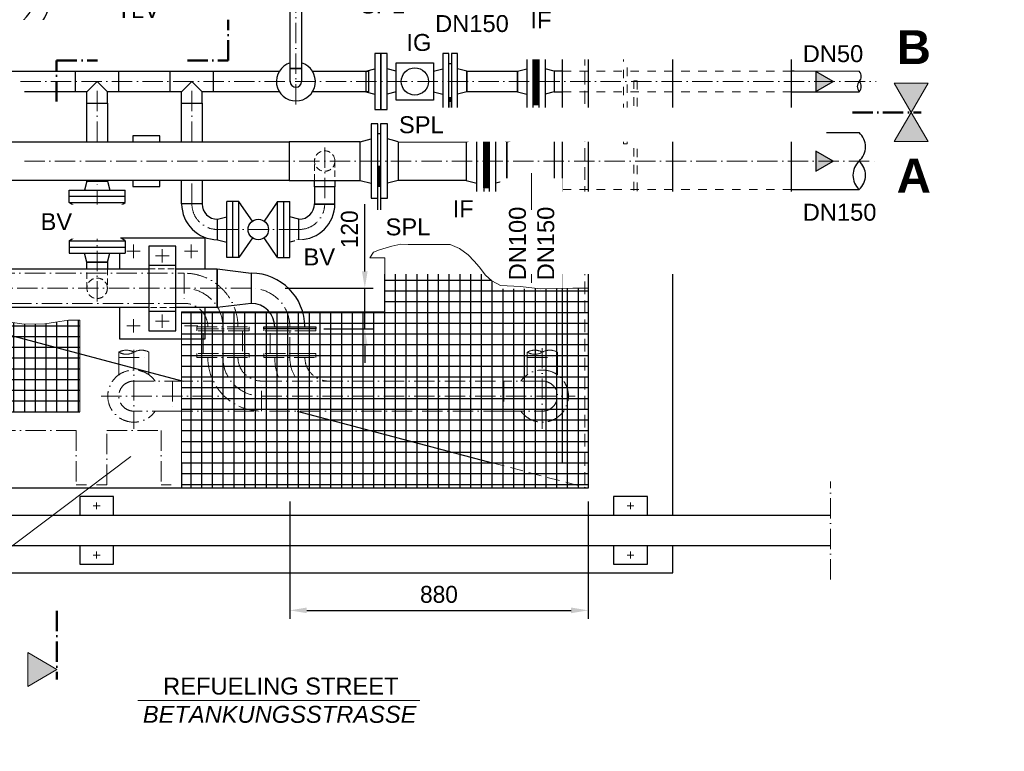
# Model space of a CAD drawing. Header units: millimetres. Extents: x 3814 to 923545, y -36595 to -4911.
# Tile 17 of 54: x 7789 to 10694, y -17491 to -15331. Entities that reach past the tile are written whole.
import ezdxf

# ---------------------------------------------------------------- set-up
doc = ezdxf.new("R2010")
doc.units = ezdxf.units.MM
for name, pattern in [('ACAD_ISO10W100', [18, 12, -3, 0, -3]), ('JIS_02_1.0', [2, 1, -1]), ('VERDECKT2', [0.1875, 0.125, -0.0625])]:
    doc.linetypes.add(name, pattern=pattern)
for name, color, linetype, lineweight in [('Bemaßung', 7, 'Continuous', 9), ('Beschriftung', 7, 'Continuous', 9), ('P------T2', 7, 'Continuous', 18), ('P-ES-MD', 1, 'VERDECKT2', 18)]:
    doc.layers.add(name, color=color, linetype=linetype, lineweight=lineweight)
for name, color, linetype in [('P-MU050ENTL', 7, 'Continuous'), ('P-MU150AUSL', 7, 'Continuous'), ('P-MU200EINL', 7, 'Continuous')]:
    doc.layers.add(name, color=color, linetype=linetype)
doc.styles.add('LBB3.5M1000', font='isocp.shx', dxfattribs={"height": 3.5})
doc.dimstyles.new('DIN', dxfattribs={"dimtxt": 2.5, "dimasz": 2.5, "dimexe": 1.25, "dimexo": 0.625, "dimtad": 1, "dimtih": 1, "dimdec": 4, "dimdsep": 46, "dimlunit": 6, "dimtxsty": 'Standard', "dimcen": 2.5, "dimadec": 0, "dimazin": 0, "dimtfac": 1, "dimtdec": 4, "dimtmove": 0, "dimatfit": 3, "dimfxl": 0, "dimtvp": 1, "dimtolj": 1, "dimtzin": 0, "dimarcsym": 0})

# ---------------------------------------------------------------- blocks, each defined once
blk = doc.blocks.new('*D65')
at = {"layer": 'Bemaßung', "color": 0, "lineweight": -2, "transparency": 16777216}
for p, q in [((8807.3, -16074.3), (8807.3, -15876)), ((8572.1, -16124.3), (8832.3, -16124.3)), ((8807.3, -16244.3), (8807.3, -16124.3)), ((8686.1, -16244.3), (8832.3, -16244.3)), ((8807.3, -16294.3), (8807.3, -16344.3))]:
    blk.add_line(p, q, dxfattribs=at)
at = {"layer": 'Bemaßung', "color": 0, "transparency": 16777216}
for points in [[(8799, -16074.3), (8815.6, -16074.3), (8807.3, -16124.3)], [(8799, -16294.3), (8815.6, -16294.3), (8807.3, -16244.3)]]:
    blk.add_solid(points, dxfattribs=at)
at = {"layer": 'DEFPOINTS', "color": 0, "transparency": 16777216}
for p in [(8472.1, -16124.3), (8586.1, -16244.3), (8807.3, -16244.3)]:
    blk.add_point(p, dxfattribs=at)
at = {"layer": 'Bemaßung', "color": 0, "transparency": 16777216, "insert": (8762.3, -15950.1), "char_height": 50, "attachment_point": 5, "rotation": 90}
blk.add_mtext('\\A1;120', dxfattribs=at)
blk = doc.blocks.new('*D67')
at = {"layer": 'Bemaßung', "color": 0, "lineweight": -2, "transparency": 16777216}
for p, q in [((8586.1, -16754.3), (8586.1, -17100.2)), ((9466.1, -16754.3), (9466.1, -17100.2)), ((8636.1, -17075.2), (9416.1, -17075.2))]:
    blk.add_line(p, q, dxfattribs=at)
at = {"layer": 'Bemaßung', "color": 0, "transparency": 16777216}
for points in [[(8636.1, -17066.9), (8636.1, -17083.6), (8586.1, -17075.2)], [(9416.1, -17066.9), (9416.1, -17083.6), (9466.1, -17075.2)]]:
    blk.add_solid(points, dxfattribs=at)
at = {"layer": 'DEFPOINTS', "color": 0, "transparency": 16777216}
for p in [(8586.1, -16714.3), (9466.1, -16714.3), (9466.1, -17075.2)]:
    blk.add_point(p, dxfattribs=at)
at = {"layer": 'Bemaßung', "color": 0, "transparency": 16777216, "insert": (9026.1, -17028.3), "char_height": 50, "attachment_point": 5}
blk.add_mtext('\\A1;880', dxfattribs=at)

msp = doc.modelspace()

# ---------------------------------------------------------------- hatches: boundary and pattern name
h = msp.add_hatch(color=256)
h.dxf.hatch_style = 1
h.paths.add_polyline_path([(9323.8202, -15396.34956), (9314.44908, -15401.75998), (9314.44908, -15390.93914)])
at = {"lineweight": 5}
h = msp.add_hatch(dxfattribs=at)
h.set_pattern_fill('NET3', color=256, angle=90)
h.set_pattern_definition([(90, (-33525.0593, -25930.738), (-3.175, 2e-16), []), (150, (-33525.0593, -25930.738), (-1.5875, -2.74963066), []), (210, (-33525.0593, -25930.738), (1.5875, -2.74963066), [])])
h.paths.add_polyline_path([(9303.07279, -15581.21934), (9321.07279, -15581.21934), (9321.07279, -15446.21934), (9303.07279, -15446.21934)])
h = msp.add_hatch(color=256)
h.dxf.hatch_style = 1
h.paths.add_polyline_path([(10189.13271, -15513.71934), (10138.09475, -15484.25256), (10138.09475, -15543.18613)])
h = msp.add_hatch(color=256)
h.dxf.hatch_style = 1
h.paths.add_polyline_path([(9177.8202, -15611.88538), (9168.44908, -15617.29579), (9168.44908, -15606.47496)])
h = msp.add_hatch(dxfattribs=at)
h.set_pattern_fill('NET3', color=256, angle=180)
h.set_pattern_definition([(180, (9166.0728, -15748.7193), (-4e-16, -3.175), []), (240, (9166.0728, -15748.7193), (2.74963, -1.5875), []), (300, (9166.0728, -15748.7193), (2.74963, 1.5875), [])])
h.paths.add_polyline_path([(9158.07279, -15827.71934), (9158.07279, -15669.71934), (9174.07279, -15669.71934), (9174.07279, -15827.71934)])
h = msp.add_hatch(color=256)
h.dxf.hatch_style = 1
h.paths.add_polyline_path([(10189.13271, -15748.71934), (10138.09475, -15719.25256), (10138.09475, -15778.18613)])
h = msp.add_hatch()
h.set_pattern_fill('NET', color=253, scale=10)
h.set_pattern_definition([(0, (8866.073, -16354.114), (0, 31.75), []), (90, (8866.073, -16354.114), (-31.75, 2e-15), [])])
h.paths.add_polyline_path([(8822.62177, -16034.31291), (8832.92018, -16017.18989), (8850.94267, -16011.01457), (8887.22705, -16000.44068), (8914.0733, -15993.9144), (8935.11515, -15994.63963), (8958.33336, -15995.36473), (8996.78872, -15994.63963), (9027.98828, -15994.63963), (9059.18813, -15994.63963), (9086.75994, -16006.96697), (9112.1548, -16025.82058), (9130.29416, -16043.9491), (9144.80575, -16061.35252), (9163.67066, -16085.28209), (9182.53556, -16102.68551), (9207.93043, -16115.73794), (9266.70208, -16119.36369), (9324.7479, -16125.88998), (9421.24908, -16123.71455), (9466.07279, -16123.71455), (9466.07279, -16714.31291), (8266.07279, -16714.31291), (8266.07279, -16194.31291), (8866.07279, -16194.31291), (8866.07279, -16034.31291)])
h = msp.add_hatch()
h.set_pattern_fill('NET', color=253, scale=10)
h.set_pattern_definition([(0, (7391.073, -16457.02), (0, 31.75), []), (90, (7391.073, -16457.02), (-31.75, 2e-15), [])])
h.paths.add_polyline_path([(6816.07279, -16714.31291), (6816.07279, -16199.73016), (6861.29144, -16200.58966), (6880.15889, -16211.24743), (6908.05008, -16206.3284), (6938.40212, -16211.24743), (6966.29302, -16217.80614), (6985.98077, -16221.90534), (7021.25482, -16224.36486), (7055.70859, -16221.0855), (7074.57605, -16216.9863), (7097.54522, -16214.52679), (7128.71756, -16213.70695), (7150.86645, -16216.9863), (7184.49964, -16227.64421), (7232.89886, -16230.10373), (7265.71205, -16227.64421), (7351.41874, -16231.07874), (7375.69294, -16222.99211), (7406.90271, -16221.83686), (7431.17692, -16221.83686), (7468.16615, -16221.83686), (7492.44035, -16222.99211), (7510.93482, -16227.61299), (7535.20903, -16233.38911), (7569.88659, -16236.85487), (7606.87581, -16236.85487), (7657.73617, -16229.92349), (7697.03706, -16222.99211), (7723.62322, -16222.99211), (7760.61245, -16224.14737), (7802.22557, -16229.92349), (7863.489, -16228.76824), (7894.69849, -16224.14737), (7932.84383, -16218.37124), (7966.07279, -16218.37124), (7966.07279, -16489.31291), (7336.07279, -16489.31291), (7336.07279, -16714.31291)])
at = {"layer": 'Beschriftung'}
h = msp.add_hatch(color=256, dxfattribs=at)
h.dxf.hatch_style = 1
h.paths.add_polyline_path([(10419.24938, -15604.91888), (10469.09793, -15518.57866), (10369.40083, -15518.57866)])
h = msp.add_hatch(color=256, dxfattribs=at)
h.dxf.hatch_style = 1
h.paths.add_polyline_path([(10419.24938, -15604.91888), (10469.09793, -15691.25909), (10369.40083, -15691.25909)])
h = msp.add_hatch(color=256, dxfattribs=at)
h.dxf.hatch_style = 1
h.paths.add_polyline_path([(7898.97525, -17249.85568), (7812.63504, -17299.70422), (7812.63504, -17200.00713)])

# ---------------------------------------------------------------- linework, layer by layer
at = {"linetype": 'ACAD_ISO10W100', "lineweight": 18, "ltscale": 5}
for p, q in [((8604.07279, -15581.21934), (8604.07279, -15027.16291)), ((7791.05382, -15513.71934), (10316.07279, -15513.71934)), ((8017.57279, -15691.56934), (8017.57279, -15513.71934)), ((8297.07279, -15691.56934), (8297.07279, -15513.71934)), ((7803.06132, -15748.71934), (10316.07279, -15748.71934)), ((8124.89779, -15995.00341), (8124.89779, -16035.00341)), ((8294.89779, -15995.00341), (8294.89779, -16035.00341)), ((8104.89779, -16015.00341), (8144.89779, -16015.00341)), ((8189.89779, -16028.58316), (8229.89779, -16028.58316)), ((8209.89779, -16008.58316), (8209.89779, -16048.58316)), ((8314.89779, -16015.00341), (8274.89779, -16015.00341)), ((8472.07279, -16124.31291), (6858.07279, -16124.31291)), ((8209.89779, -16241.42366), (8209.89779, -16201.42366)), ((8104.89779, -16235.00341), (8144.89779, -16235.00341)), ((8124.89779, -16255.00341), (8124.89779, -16215.00341)), ((8189.89779, -16221.42366), (8229.89779, -16221.42366)), ((8314.89779, -16235.00341), (8274.89779, -16235.00341)), ((8294.89779, -16255.00341), (8294.89779, -16215.00341)), ((8388.62279, -16328.62052), (8388.62279, -16238.31291)), ((8541.62279, -16238.31291), (8630.52279, -16238.31291)), ((8586.07279, -16328.62052), (8586.07279, -16238.31291)), ((8081.62279, -16328.62052), (8081.62279, -16312.99416)), ((8126.07279, -16305.76918), (8126.07279, -16539.66293)), ((8170.52279, -16328.62052), (8170.52279, -16312.99416)), ((9286.62279, -16328.62052), (9286.62279, -16312.99416)), ((9331.07279, -16301.0143), (9331.07279, -16539.66293)), ((9375.52279, -16328.62052), (9375.52279, -16312.99416)), ((8081.62279, -16328.62052), (8170.52279, -16328.62052)), ((8081.62279, -16328.62052), (8081.62279, -16379.69412)), ((8170.52279, -16328.62052), (8170.52279, -16379.69412)), ((9286.62279, -16328.62052), (9375.52279, -16328.62052)), ((9286.62279, -16328.62052), (9286.62279, -16379.69412)), ((9375.52279, -16328.62052), (9375.52279, -16379.69412)), ((8240.07279, -16398.17052), (8360.25285, -16398.17052)), ((8029.03037, -16442.62052), (8392.57551, -16442.62052)), ((8502.62279, -16442.62052), (9428.1152, -16442.62052)), ((8240.07279, -16487.07052), (8502.62279, -16487.07052)), ((10181.60662, -16984.31291), (10181.60662, -16694.31291)), ((8016.07279, -16756.81291), (8016.07279, -16776.81291)), ((9591.07279, -16756.81291), (9591.07279, -16776.81291)), ((8006.07279, -16766.81291), (8026.07279, -16766.81291)), ((9581.07279, -16766.81291), (9601.07279, -16766.81291)), ((8016.07279, -16901.81291), (8016.07279, -16921.81291)), ((9591.07279, -16901.81291), (9591.07279, -16921.81291)), ((8006.07279, -16911.81291), (8026.07279, -16911.81291)), ((9581.07279, -16911.81291), (9601.07279, -16911.81291))]:
    msp.add_line(p, q, dxfattribs=at)
at = {"linetype": 'JIS_02_1.0', "lineweight": 18, "ltscale": 25}
for p, q in [((9716.07279, -15429.31841), (9466.07279, -15429.31841)), ((10066.07279, -15483.56934), (9391.07279, -15483.56934)), ((9391.07279, -15543.86934), (10066.07279, -15543.86934)), ((9716.07279, -15597.61841), (9466.07279, -15597.61841)), ((9466.07279, -15612.21934), (9716.07279, -15612.21934)), ((9391.07279, -15664.56934), (10066.07279, -15664.56934)), ((9391.07279, -15832.86934), (10066.07279, -15832.86934)), ((9466.07279, -15885.21934), (9716.07279, -15885.21934))]:
    msp.add_line(p, q, dxfattribs=at)
for p, q in [((7953.57279, -15543.86934), (7953.57279, -15483.56934)), ((8081.57279, -15543.86934), (8081.57279, -15483.56934)), ((8233.07279, -15543.86934), (8233.07279, -15483.56934)), ((8361.07279, -15543.86934), (8361.07279, -15483.56934)), ((8587.22279, -15513.71934), (8587.22279, -15475.71934)), ((8587.22279, -15475.71934), (8620.92279, -15475.71934)), ((8620.92279, -15475.71934), (8620.92279, -15513.71934)), ((9391.07279, -15483.56934), (9366.07279, -15483.56934)), ((9366.07279, -15483.56934), (9366.07279, -15543.86934)), ((10266.07279, -15483.56934), (10066.07279, -15483.56934)), ((7987.42279, -15543.86934), (8017.57279, -15513.71934)), ((8047.72279, -15543.86934), (8017.57279, -15513.71934)), ((8266.92279, -15543.86934), (8297.07279, -15513.71934)), ((8327.22279, -15543.86934), (8297.07279, -15513.71934)), ((7987.42279, -15577.71934), (7987.42279, -15543.86934)), ((8047.72279, -15577.71934), (8047.72279, -15543.86934)), ((8266.92279, -15577.71934), (8266.92279, -15543.86934)), ((8327.22279, -15577.71934), (8327.22279, -15543.86934)), ((9366.07279, -15543.86934), (9391.07279, -15543.86934)), ((10066.07279, -15543.86934), (10266.07279, -15543.86934)), ((7987.42279, -15577.71934), (8047.72279, -15577.71934)), ((8266.92279, -15577.71934), (8327.22279, -15577.71934)), ((9366.07279, -15664.56934), (9391.07279, -15664.56934)), ((10066.07279, -15664.56934), (10266.07279, -15664.56934)), ((8658.92279, -15824.71934), (8658.92279, -15805.86934)), ((8719.22279, -15805.86934), (8719.22279, -15824.71934)), ((9366.07279, -15832.86934), (9391.07279, -15832.86934)), ((10066.07279, -15832.86934), (10266.07279, -15832.86934)), ((7987.42279, -16067.16291), (7987.42279, -16047.62241)), ((7987.42279, -16047.62241), (8047.72279, -16047.62241)), ((8047.72279, -16047.62241), (8047.72279, -16067.16291)), ((8249.89779, -16057.16291), (8169.89779, -16057.16291)), ((7453.0839, -16181.46291), (8271.75709, -16398.17052)), ((8249.89779, -16192.84391), (8169.89779, -16192.84391)), ((8607.60153, -16487.07052), (9182.73946, -16639.31291)), ((8266.07279, -16639.31291), (8266.07279, -16714.31291)), ((6246.07279, -16794.31291), (10181.60662, -16794.31291)), ((10181.60662, -16884.31291), (6246.07279, -16884.31291))]:
    msp.add_line(p, q)
for points in [[(9716.07279, -16794.31291), (9716.07279, -14734.31291)], [(6566.07279, -16140.16291), (6566.07279, -14814.31291), (9466.07279, -14814.31291), (9466.07279, -16714.31291), (6566.07279, -16714.31291), (6566.07279, -16688.46291)], [(8266.07279, -16639.31291), (9391.07279, -16639.31291), (9391.07279, -14889.31291), (8477.95949, -14889.31291)], [(9317.57279, -15396.34956), (9270.82263, -15396.34956), (9270.82263, -15440.89605), (9285.07279, -15440.89605)], [(9337.82055, -15396.34956), (9351.48332, -15396.34956), (9351.48332, -15440.89605), (9339.07279, -15440.89605)], [(7495.94419, -15483.56934), (8555.1113, -15483.56934)], [(8653.03428, -15483.56934), (8818.07279, -15483.56934), (8818.07279, -15543.86934), (8653.03428, -15543.86934)], [(7987.42279, -15543.86934), (7803.06132, -15543.86934)], [(8266.92279, -15543.86934), (8047.72279, -15543.86934)], [(8555.1113, -15543.86934), (8327.22279, -15543.86934)], [(8266.92279, -15691.56934), (8266.92279, -15577.71934), (8327.22279, -15577.71934), (8327.22279, -15691.56934)], [(9171.57279, -15611.88538), (9124.82263, -15611.88538), (9124.82263, -15656.43186), (9138.07279, -15656.43186)], [(9191.82055, -15611.88538), (9205.48332, -15611.88538), (9205.48332, -15656.43186), (9194.07279, -15656.43186)], [(8202.4479, -15691.56934), (8202.4479, -15673.71934), (8122.4479, -15673.71934), (8122.4479, -15691.56934)], [(8122.4479, -15805.86934), (8122.4479, -15823.71934), (8202.4479, -15823.71934), (8202.4479, -15805.86934)], [(8084.89779, -16067.16291), (8084.89779, -16020.62241)], [(8169.89779, -16181.46291), (6858.07279, -16181.46291), (6858.07279, -16067.16291), (8169.89779, -16067.16291)], [(8249.89779, -16067.16291), (8372.07279, -16067.16291), (8372.07279, -16181.46291), (8249.89779, -16181.46291)], [(8334.89779, -16181.46291), (8334.89779, -16275.00341), (8084.89779, -16275.00341), (8084.89779, -16181.46291)], [(8066.07279, -16794.31291), (8066.07279, -16739.31291), (7966.07279, -16739.31291), (7966.07279, -16794.31291)], [(9641.07279, -16794.31291), (9641.07279, -16739.31291), (9541.07279, -16739.31291), (9541.07279, -16794.31291)], [(6316.07279, -16884.31291), (6316.07279, -16964.31291), (9716.07279, -16964.31291), (9716.07279, -16884.31291)], [(7966.07279, -16884.31291), (7966.07279, -16939.31291), (8066.07279, -16939.31291), (8066.07279, -16884.31291)], [(9541.07279, -16884.31291), (9541.07279, -16939.31291), (9641.07279, -16939.31291), (9641.07279, -16884.31291)]]:
    msp.add_lwpolyline(points)
for points in [[(8587.22279, -15232.31291), (8620.92279, -15232.31291), (8620.92279, -15475.71934), (8587.22279, -15475.71934)], [(9297.32503, -15405.34056), (9297.32503, -15387.35856), (9337.82055, -15387.35856), (9337.82055, -15405.34056)], [(9323.8202, -15396.34956), (9314.44908, -15401.75998), (9314.44908, -15390.93914)], [(8837.07279, -15596.21934), (8855.07279, -15596.21934), (8855.07279, -15431.21934), (8837.07279, -15431.21934)], [(8855.07279, -15596.21934), (8873.07279, -15596.21934), (8873.07279, -15431.21934), (8855.07279, -15431.21934)], [(10189.13271, -15513.71934), (10138.09475, -15484.25256), (10138.09475, -15543.18613)], [(9061.57279, -15571.94222), (9061.57279, -15561.84284), (9056.57279, -15561.84284), (9056.57279, -15571.94222)], [(9063.07279, -15571.94222), (9055.07279, -15571.94222), (9055.07279, -15678.94222), (9063.07279, -15678.94222)], [(9151.32503, -15620.87637), (9151.32503, -15602.89438), (9191.82055, -15602.89438), (9191.82055, -15620.87637)], [(9177.8202, -15611.88538), (9168.44908, -15617.29579), (9168.44908, -15606.47496)], [(9226.07279, -15691.56934), (9366.07279, -15664.56934), (9366.07279, -15832.86934), (9226.07279, -15805.86934)], [(10189.13271, -15748.71934), (10138.09475, -15719.25256), (10138.09475, -15778.18613)], [(8169.89779, -16250.00341), (8249.89779, -16250.00341), (8249.89779, -16000.00341), (8169.89779, -16000.00341)], [(8472.07279, -16168.76291), (8372.07279, -16181.46291), (8372.07279, -16067.16291), (8472.07279, -16079.86291)], [(8509.03037, -16238.31291), (8663.1152, -16238.31291), (8663.1152, -16244.31291), (8509.03037, -16244.31291)]]:
    msp.add_lwpolyline(points, close=True)
for points in [[(9581.07279, -15329.31841), (9571.07279, -15329.31841), (9571.07279, -15697.61841), (9581.07279, -15697.61841)], [(9601.07279, -15512.21934), (9611.07279, -15512.21934), (9611.07279, -15985.21934), (9601.07279, -15985.21934)]]:
    msp.add_lwpolyline(points, close=True, dxfattribs=at)
at = {"linetype": 'ACAD_ISO10W100', "lineweight": 18, "ltscale": 5}
for points in [[(7714.62279, -16079.86291), (8274.62279, -16079.86291), (8274.62279, -16168.76291), (7714.62279, -16168.76291)], [(8311.58037, -16238.31291), (8465.6652, -16238.31291), (8465.6652, -16244.31291), (8311.58037, -16244.31291)], [(8311.58037, -16244.31291), (8465.6652, -16244.31291), (8465.6652, -16250.31291), (8311.58037, -16250.31291)], [(8330.84098, -16250.31291), (8446.4046, -16250.31291), (8446.4046, -16316.62052), (8330.84098, -16316.62052)], [(8509.03037, -16244.31291), (8663.1152, -16244.31291), (8663.1152, -16250.31291), (8509.03037, -16250.31291)], [(8528.29098, -16250.31291), (8643.8546, -16250.31291), (8643.8546, -16316.62052), (8528.29098, -16316.62052)], [(8311.58037, -16322.62052), (8465.6652, -16322.62052), (8465.6652, -16316.62052), (8311.58037, -16316.62052)], [(8311.58037, -16328.62052), (8465.6652, -16328.62052), (8465.6652, -16322.62052), (8311.58037, -16322.62052)], [(8509.03037, -16322.62052), (8663.1152, -16322.62052), (8663.1152, -16316.62052), (8509.03037, -16316.62052)], [(8509.03037, -16328.62052), (8663.1152, -16328.62052), (8663.1152, -16322.62052), (8509.03037, -16322.62052)], [(8502.62279, -16398.17052), (9217.07279, -16398.17052), (9217.07279, -16487.07052), (8502.62279, -16487.07052)]]:
    msp.add_lwpolyline(points, close=True, dxfattribs=at)
for points in [[(8126.07279, -16398.17052), (8240.07279, -16398.17052), (8240.07279, -16487.07052), (8126.07279, -16487.07052)], [(9331.07279, -16398.17052), (9217.07279, -16398.17052), (9217.07279, -16487.07052), (9331.07279, -16487.07052)], [(7506.07279, -16704.31291), (7536.07279, -16704.31291), (7536.07279, -16544.31291), (7956.07279, -16544.31291), (7956.07279, -16704.31291), (7986.07279, -16704.31291)], [(8016.07279, -16704.31291), (8046.07279, -16704.31291), (8046.07279, -16544.31291), (8206.07279, -16544.31291), (8206.07279, -16704.31291), (8236.07279, -16704.31291)]]:
    msp.add_lwpolyline(points, dxfattribs=at)
for centre, radius, start, end in [((8604.07279, -15513.71934), 57.5, 107.04025278, 72.95974722), ((10249.37625, -15498.64434), 22.49511, 317.92169072, 42.07830928), ((8604.07279, -15513.71934), 16.85, 180, 0), ((10282.76932, -15528.79434), 22.49511, 137.92169072, 222.07830928), ((10249.37625, -15528.79434), 22.49511, 317.92169072, 42.07830928), ((10227.37611, -15706.64434), 57.16414, 312.6049657, 47.3950343), ((10304.76947, -15790.79434), 57.16414, 132.6049657, 227.3950343), ((10227.37611, -15790.79434), 57.16414, 312.6049657, 47.3950343), ((8472.07279, -16238.31291), 158.45, 0, 90), ((8472.07279, -16238.31291), 69.55, 0, 90)]:
    msp.add_arc(centre, radius, start, end)
for centre, radius, start, end in [((8274.62279, -16238.31291), 158.45, 0, 90), ((8274.62279, -16238.31291), 114, 0, 90), ((8472.07279, -16238.31291), 114, 0, 90), ((8274.62279, -16238.31291), 69.55, 0, 90), ((8103.84779, -16351.73912), 44.66679, 60.1604241, 119.8395759), ((8103.84779, -16274.24921), 44.66679, 240.1604241, 299.8395759), ((8148.29779, -16351.73912), 44.66679, 60.1604241, 119.8395759), ((9308.84779, -16351.73912), 44.66679, 60.1604241, 119.8395759), ((9308.84779, -16274.24921), 44.66679, 240.1604241, 299.8395759), ((9353.29779, -16351.73912), 44.66679, 60.1604241, 119.8395759), ((8502.62279, -16328.62052), 158.45, 180, 270), ((8502.62279, -16328.62052), 114, 180, 270), ((8502.62279, -16328.62052), 69.55, 180, 270), ((8700.07279, -16328.62052), 158.45, 180, 206.03625121), ((8700.07279, -16328.62052), 114, 180, 217.59584591), ((8700.07279, -16328.62052), 69.55, 180, 270), ((8126.07279, -16442.62052), 77.04242, 35.23665105, 324.76334895), ((9331.07279, -16442.62052), 77.04242, 215.23665105, 144.76334895), ((8126.07279, -16442.62052), 44.45, 90, 270), ((9331.07279, -16442.62052), 44.45, 270, 90)]:
    msp.add_arc(centre, radius, start, end, dxfattribs=at)
at = {"layer": 'Bemaßung', "color": 253}
msp.add_lwpolyline([(7760.61245, -16224.14737), (7802.22557, -16229.92349), (7863.489, -16228.76824), (7894.69849, -16224.14737), (7932.84383, -16218.37124), (7966.07279, -16218.37124), (7966.07279, -16489.31291), (7336.07279, -16489.31291)], dxfattribs=at)
at = {"layer": 'Beschriftung', "linetype": 'ACAD_ISO10W100', "lineweight": 50, "ltscale": 5}
for p, q in [((8404.07279, -15452.02726), (8404.07279, -15331.65124)), ((7897.95525, -15572.40328), (7897.95525, -15452.02726)), ((7897.95525, -15452.02726), (8018.33127, -15452.02726)), ((8283.69677, -15452.02726), (8404.07279, -15452.02726)), ((10246.0914, -15604.91888), (10449.22378, -15604.91888)), ((7898.97525, -17076.6977), (7898.97525, -17279.83007))]:
    msp.add_line(p, q, dxfattribs=at)
at = {"layer": 'Beschriftung'}
for points in [[(10419.24938, -15604.91888), (10469.09793, -15518.57866), (10369.40083, -15518.57866)], [(10419.24938, -15604.91888), (10469.09793, -15691.25909), (10369.40083, -15691.25909)], [(7898.97525, -17249.85568), (7812.63504, -17299.70422), (7812.63504, -17200.00713)]]:
    msp.add_lwpolyline(points, close=True, dxfattribs=at)
at = {"layer": 'P------T2', "color": 7}
for p, q in [((7307.74948, -17230.07091), (8116.60775, -16621.18459)), ((8137.94753, -17341.31487), (8969.3271, -17341.31487))]:
    msp.add_line(p, q, dxfattribs=at)
at = {"layer": 'P-ES-MD', "color": 7, "ltscale": 150}
for p, q in [((8658.92279, -15805.86934), (8658.92279, -15748.71934)), ((8719.22279, -15748.71934), (8719.22279, -15805.86934)), ((7987.4307, -16125.00341), (7987.42279, -16067.16291)), ((8047.72279, -16067.16291), (8047.72279, -16125.00341)), ((8169.89779, -16067.16291), (8249.89779, -16067.16291)), ((8249.89779, -16181.46291), (8169.89779, -16181.46291))]:
    msp.add_line(p, q, dxfattribs=at)
at = {"layer": 'P-ES-MD', "color": 7, "ltscale": 300}
msp.add_line((9182.73946, -16639.31291), (9466.07279, -16714.31291), dxfattribs=at)
msp.add_lwpolyline([(8266.07279, -16704.31291), (9456.07279, -16704.31291), (9456.07279, -14824.31291), (8565.86382, -14824.31291)], dxfattribs=at)
at = {"layer": 'P-ES-MD', "color": 7, "ltscale": 150}
for centre in [(8689.07279, -15748.71934), (8017.57279, -16124.31291)]:
    msp.add_circle(centre, 30.15, dxfattribs=at)
at = {"layer": 'P-MU050ENTL', "linetype": 'Continuous', "ltscale": 10}
for p, q in [((9285.07279, -15431.21934), (9303.07279, -15431.21934)), ((9285.07279, -15431.21934), (9285.07279, -15596.21934)), ((9303.07279, -15431.21934), (9303.07279, -15596.21934)), ((9321.07279, -15431.21934), (9339.07279, -15431.21934)), ((9321.07279, -15431.21934), (9321.07279, -15596.21934)), ((9339.07279, -15431.21934), (9339.07279, -15596.21934)), ((8810.07279, -15483.56934), (8837.07279, -15476.33464)), ((8810.07279, -15483.56934), (8810.07279, -15543.86934)), ((8900.07279, -15483.56936), (8873.07279, -15476.33464)), ((9010.07279, -15483.56936), (9037.07279, -15476.33464)), ((9108.07279, -15483.56934), (9081.07279, -15476.33464)), ((9108.07279, -15483.56934), (9108.07279, -15543.86934)), ((9258.07279, -15483.56934), (9285.07279, -15476.33464)), ((9258.07279, -15483.56934), (9258.07279, -15543.86934)), ((9258.07279, -15543.86934), (9258.07279, -15483.56934)), ((9366.07279, -15483.56934), (9339.07279, -15476.33464)), ((9366.07279, -15483.56934), (9366.07279, -15543.86934)), ((8810.07279, -15543.86934), (8837.07279, -15551.10404)), ((8900.07279, -15543.86933), (8873.07279, -15551.10404)), ((9010.07279, -15543.86933), (9037.07279, -15551.10404)), ((9108.07279, -15543.86934), (9081.07279, -15551.10404)), ((9258.07279, -15543.86934), (9285.07279, -15551.10404)), ((9366.07279, -15543.86934), (9339.07279, -15551.10394)), ((9285.07279, -15596.21934), (9296.93429, -15596.21934)), ((9296.93429, -15596.21934), (9303.07279, -15596.21934)), ((9321.07279, -15596.21934), (9339.07279, -15596.21934)), ((8794.07279, -15691.56934), (8826.07279, -15683.21934)), ((9106.07279, -15691.56934), (9138.07279, -15683.21934)), ((9226.07279, -15691.56934), (9194.07279, -15683.21934)), ((8906.07279, -15691.56934), (9106.07279, -15691.56934)), ((9106.07279, -15691.56934), (9106.07279, -15805.86934)), ((9226.07279, -15691.56934), (9226.07279, -15805.86934)), ((7987.42279, -15807.62241), (7980.18809, -15834.62241)), ((7987.42279, -15807.62241), (7987.42279, -15805.86934)), ((7987.42279, -15807.62241), (8047.72279, -15807.62241)), ((7987.42279, -15807.62241), (8047.72279, -15807.62241)), ((8047.72279, -15805.86934), (8047.72279, -15807.62241)), ((8047.72279, -15807.62241), (8054.95749, -15834.62241)), ((8794.07279, -15805.86934), (8826.07279, -15814.21934)), ((8906.07279, -15805.86934), (8874.07279, -15814.21934)), ((9106.07279, -15805.86934), (8906.07279, -15805.86934)), ((9106.07279, -15805.86934), (9138.07279, -15814.21934)), ((9226.07279, -15805.86934), (9194.07279, -15814.21934)), ((7935.07279, -15834.62241), (8100.07279, -15834.62241)), ((8100.07279, -15870.62241), (8100.07279, -15834.62241)), ((7935.07279, -15984.62241), (8100.07279, -15984.62241)), ((7935.07279, -15984.62241), (7935.07279, -16020.62241)), ((7935.07279, -16002.62241), (8100.07279, -16002.62241)), ((8100.07279, -15984.62241), (8100.07279, -16020.62241)), ((7935.07279, -16020.62241), (8100.07279, -16020.62241)), ((7987.42279, -16047.62241), (7980.18809, -16020.62241)), ((8047.72279, -16047.62241), (8054.95749, -16020.62241)), ((8436.07279, -16033.21934), (8400.07279, -16033.21934)), ((8550.07279, -16033.21934), (8586.07279, -16033.21934)), ((8047.72279, -16047.62241), (7987.42279, -16047.62241))]:
    msp.add_line(p, q, dxfattribs=at)
for points in [[(9716.07279, -15597.61841), (10066.07279, -15597.61841), (10066.07279, -15429.31841), (9716.07279, -15429.31841)], [(7987.42279, -15691.56934), (7987.42279, -15577.71934), (8047.72279, -15577.71934), (8047.72279, -15691.56934)], [(8846.07279, -15829.71934), (8846.07279, -15667.71934), (8854.07279, -15667.71934), (8854.07279, -15829.71934)], [(7803.06132, -15805.86934), (7370.07279, -15805.86934), (7370.07279, -15691.56934), (7803.06132, -15691.56934)], [(7803.06132, -15691.56934), (8584.07279, -15691.56934), (8584.07279, -15805.86934), (7803.06132, -15805.86934)], [(8852.57279, -15823.28284), (8852.57279, -15765.11096), (8847.57279, -15765.11096), (8847.57279, -15823.28284)]]:
    msp.add_lwpolyline(points, dxfattribs=at)
for points in [[(8900.07279, -15458.71934), (9010.07279, -15458.71934), (9010.07279, -15568.71934), (8900.07279, -15568.71934)], [(9258.07279, -15543.86934), (9108.07279, -15543.86934), (9108.07279, -15483.56934), (9258.07279, -15483.56934)], [(8846.07279, -15858.71934), (8846.07279, -15638.71934), (8826.07279, -15638.71934), (8826.07279, -15858.71934)], [(9138.07279, -15858.71934), (9138.07279, -15638.71934), (9158.07279, -15638.71934), (9158.07279, -15858.71934)], [(9194.07279, -15858.71934), (9194.07279, -15638.71934), (9174.07279, -15638.71934), (9174.07279, -15858.71934)], [(9158.07279, -15827.71934), (9158.07279, -15669.71934), (9174.07279, -15669.71934), (9174.07279, -15827.71934)], [(8584.07279, -15805.86934), (8794.07279, -15805.86934), (8794.07279, -15691.56934), (8584.07279, -15691.56934)]]:
    msp.add_lwpolyline(points, close=True, dxfattribs=at)
msp.add_circle((8955.07279, -15513.71934), 40, dxfattribs=at)
for radius, start, end in [(189, 129.41409836, 50.58590164), (143, 147.05161211, 32.94838789)]:
    msp.add_arc((7697.07279, -15234.31291), radius, start, end, dxfattribs=at)
at = {"layer": 'P-MU150AUSL', "linetype": 'Continuous', "ltscale": 10}
for p, q in [((9716.07279, -15612.21934), (10066.07279, -15612.21934)), ((10066.07279, -15885.21934), (10066.07279, -15612.21934)), ((9716.07279, -15885.21934), (10066.07279, -15885.21934))]:
    msp.add_line(p, q, dxfattribs=at)
at = {"layer": 'P-MU200EINL'}
msp.add_lwpolyline([(9303.07279, -15581.21934), (9321.07279, -15581.21934), (9321.07279, -15446.21934), (9303.07279, -15446.21934)], close=True, dxfattribs=at)

# ---------------------------------------------------------------- texts
at = {"layer": 'Beschriftung', "char_height": 100, "attachment_point": 1, "style": 'LBB3.5M1000'}
for s, insert in [('{\\fArial|b1|i0|c0|p34;B}', (10376.73228, -15362.40012)), ('{\\fArial|b1|i0|c0|p34;A}', (10376.73228, -15741.80233))]:
    msp.add_mtext_dynamic_manual_height_columns(s, width=100, gutter_width=17.5, heights=[0], dxfattribs=dict(at, insert=insert))
at = {"layer": 'Beschriftung', "insert": (7938.29151, -17273.80061), "char_height": 50, "width": 1235.8101064, "attachment_point": 1, "style": 'LBB3.5M1000'}
msp.add_mtext('\\pi273.99;{\\fArial|b0|i0|c0|p34;REFUELING STREET\\P\\pi214.2;\\fArial|b0|i1|c0|p34;BETANKUNGSSTRASSE\\H1.0213x; }', dxfattribs=at)

# ---------------------------------------------------------------- dimensions: what is measured, and where the dimension line sits
at = {"layer": 'Bemaßung', "color": 0}
dim = msp.add_linear_dim(base=(9466.07279, -17075.22571), p1=(8586.07279, -16714.31291), p2=(9466.07279, -16714.31291), dimstyle='DIN', override={"dimscale": 20, "dimexo": 2, "dimgap": 1, "dimsah": 1, "dimtmove": 2}, dxfattribs=at)
dim.commit()
dim.dimension.update_dxf_attribs({"geometry": '*D67', "text_midpoint": (9026.07279, -17028.34641), "dimtype": 160})

# ---------------------------------------------------------------- next in the draw order: texts
at = {"layer": 'Beschriftung', "char_height": 50, "width": 1235.8101064, "attachment_point": 1, "style": 'LBB3.5M1000', "bg_fill": 2}
for s, insert in [('{\\fArial|b0|i0|c0|p34;\\C256;IF}', (9295.96737, -15307.25481)), ('{\\fArial|b0|i0|c0|p34;BV}', (7066.62476, -15357.48201)), ('{\\fArial|b0|i0|c0|p34;SPR}', (6770.82016, -15877.41325)), ('{\\fArial|b0|i0|c0|p34;\\C256;IF}', (9066.5906, -15864.50514))]:
    msp.add_mtext(s, dxfattribs=dict(at, insert=insert))

# ---------------------------------------------------------------- next in the draw order: linework, layer by layer
at = {"linetype": 'ACAD_ISO10W100', "lineweight": 18, "ltscale": 5}
msp.add_line((8017.57279, -16163.77241), (8017.57279, -15805.86934), dxfattribs=at)
for p, q in [((7992.76747, -15910.48419), (7935.07279, -15870.62241)), ((8042.37811, -15910.48419), (8100.07279, -15870.62241)), ((7935.07279, -15984.62241), (7992.76747, -15944.76063)), ((8100.07279, -15984.62241), (8042.37811, -15944.76063))]:
    msp.add_line(p, q)
msp.add_circle((8017.57279, -15927.62241), 30.15)
at = {"layer": 'P-MU050ENTL', "linetype": 'Continuous', "ltscale": 10}
for p, q in [((7935.07279, -15870.62241), (7935.07279, -15834.62241)), ((7935.07279, -15852.62241), (8100.07279, -15852.62241)), ((7935.07279, -15870.62241), (8100.07279, -15870.62241))]:
    msp.add_line(p, q, dxfattribs=at)

# ---------------------------------------------------------------- next in the draw order: texts
at = {"layer": 'Beschriftung', "char_height": 50, "attachment_point": 1, "style": 'LBB3.5M1000', "bg_fill": 2}
for s, insert, width in [('{\\fArial|b0|i0|c0|p34;DN100\\PDN150}', (9014.81946, -15234.34823), 275.8290734), ('{\\fArial|b0|i0|c0|p34;TLV}', (8074.76964, -15276.59108), 155.8959615)]:
    msp.add_mtext(s, dxfattribs=dict(at, insert=insert, width=width))
at = {"layer": 'Beschriftung', "insert": (9232.67353, -16100.84822), "char_height": 50, "width": 275.8290734, "attachment_point": 1, "rotation": 90, "style": 'LBB3.5M1000', "bg_fill": 2}
msp.add_mtext('{\\fArial|b0|i0|c0|p34;DN100\\PDN150}', dxfattribs=at)

# ---------------------------------------------------------------- next in the draw order: linework, layer by layer
at = {"layer": 'P------T2', "color": 7}
msp.add_line((9299.20459, -16108.62582), (9299.20459, -15784.26912), dxfattribs=at)

# ---------------------------------------------------------------- next in the draw order: texts
at = {"layer": 'Beschriftung', "char_height": 50, "width": 1235.8101064, "attachment_point": 1, "style": 'LBB3.5M1000', "bg_fill": 2}
for s, insert in [('{\\fArial|b0|i0|c0|p34;IG}', (8930.09161, -15373.48317)), ('{\\fArial|b0|i0|c0|p34;BV}', (7850.66052, -15902.60241))]:
    msp.add_mtext(s, dxfattribs=dict(at, insert=insert))

# ---------------------------------------------------------------- next in the draw order: linework, layer by layer
at = {"linetype": 'ACAD_ISO10W100', "lineweight": 18, "ltscale": 5}
for p, q in [((8689.07279, -15708.56934), (8689.07279, -15874.71934)), ((8297.07279, -15874.71934), (8297.07279, -15805.86934)), ((8373.07279, -15950.71934), (8613.07279, -15950.71934))]:
    msp.add_line(p, q, dxfattribs=at)
for p, q in [((8475.93457, -15925.91403), (8436.07279, -15868.21934)), ((8550.07279, -15868.21934), (8510.21101, -15925.91403)), ((8475.93457, -15975.52466), (8436.07279, -16033.21934)), ((8550.07279, -16033.21934), (8510.21101, -15975.52466))]:
    msp.add_line(p, q)
for points in [[(9037.07279, -15596.21934), (9055.07279, -15596.21934), (9055.07279, -15431.21934), (9037.07279, -15431.21934)], [(9063.07279, -15596.21934), (9081.07279, -15596.21934), (9081.07279, -15431.21934), (9063.07279, -15431.21934)]]:
    msp.add_lwpolyline(points, close=True)
for points in [[(9056.57279, -15567.21934), (9055.07279, -15567.21934), (9055.07279, -15460.21934), (9063.07279, -15460.21934), (9063.07279, -15567.21934), (9061.57279, -15567.21934)], [(8327.22279, -15805.86934), (8327.22279, -15874.71934), (8266.92279, -15874.71934), (8266.92279, -15805.86934)], [(8086.15055, -15975.00341), (8334.89779, -15975.00341)], [(8334.89779, -15975.00341), (8334.89779, -16067.16291)]]:
    msp.add_lwpolyline(points)
msp.add_circle((8493.07279, -15950.71934), 30.15)
for centre, start, end in [((8373.07279, -15874.71934), 180, 270), ((8613.07279, -15874.71934), 270, 0)]:
    msp.add_arc(centre, 76, start, end, dxfattribs=at)
at = {"layer": 'P-MU050ENTL', "linetype": 'Continuous', "ltscale": 10}
for p, q in [((8327.22279, -15874.71934), (8266.92279, -15874.71934)), ((8400.07279, -16033.21934), (8400.07279, -15868.21934)), ((8436.07279, -15868.21934), (8400.07279, -15868.21934)), ((8418.07279, -16033.21934), (8418.07279, -15868.21934)), ((8436.07279, -16033.21934), (8436.07279, -15868.21934)), ((8550.07279, -16033.21934), (8550.07279, -15868.21934)), ((8550.07279, -15868.21934), (8586.07279, -15868.21934)), ((8568.07279, -16033.21934), (8568.07279, -15868.21934)), ((8586.07279, -16033.21934), (8586.07279, -15868.21934)), ((8373.07279, -15920.56934), (8400.07279, -15913.33464)), ((8613.07279, -15920.56934), (8586.07279, -15913.33464)), ((8373.07279, -15980.86934), (8373.07279, -15920.56934)), ((8613.07279, -15980.86934), (8613.07279, -15920.56934)), ((8373.07279, -15980.86934), (8400.07279, -15988.10404)), ((8613.07279, -15980.86934), (8586.07279, -15988.10404))]:
    msp.add_line(p, q, dxfattribs=at)
for points in [[(8719.22279, -15824.71934), (8658.92279, -15824.71934), (8658.92279, -15874.71934), (8719.22279, -15874.71934)], [(8846.07279, -15823.28284), (8854.07279, -15823.28284), (8854.07279, -15985.28284), (8846.07279, -15985.28284)]]:
    msp.add_lwpolyline(points, close=True, dxfattribs=at)
for centre, radius, start, end in [((8373.07279, -15874.71934), 106.15, 180, 270), ((8373.07279, -15874.71934), 45.85, 180, 270), ((8613.07279, -15874.71934), 45.85, 270, 0), ((8613.07279, -15874.71934), 106.15, 270, 0)]:
    msp.add_arc(centre, radius, start, end, dxfattribs=at)

# ---------------------------------------------------------------- next in the draw order: texts
at = {"layer": 'Beschriftung', "char_height": 50, "attachment_point": 1, "style": 'LBB3.5M1000', "bg_fill": 2}
for s, insert, width in [('{\\fArial|b0|i0|c0|p34;SPL}', (8793.42244, -15262.90666), 1235.8101064), ('{\\fArial|b0|i0|c0|p34;DN50}', (10099.46325, -15406.54954), 209.3227248)]:
    msp.add_mtext(s, dxfattribs=dict(at, insert=insert, width=width))

# ---------------------------------------------------------------- next in the draw order: texts
at = {"layer": 'Beschriftung', "char_height": 50, "width": 1235.8101064, "attachment_point": 1, "style": 'LBB3.5M1000', "bg_fill": 2}
for insert in [(8908.11403, -15616.36713), (8868.65882, -15918.06724)]:
    msp.add_mtext('{\\fArial|b0|i0|c0|p34;SPL}', dxfattribs=dict(at, insert=insert))

# ---------------------------------------------------------------- next in the draw order: linework, layer by layer
at = {"layer": 'P-MU050ENTL', "linetype": 'Continuous', "ltscale": 10}
for q in [(8874.07279, -15683.21934), (8906.07279, -15805.86934)]:
    msp.add_line((8906.07279, -15691.56934), q, dxfattribs=at)
msp.add_lwpolyline([(8874.07279, -15858.71934), (8874.07279, -15638.71934), (8854.07279, -15638.71934), (8854.07279, -15858.71934)], close=True, dxfattribs=at)

# ---------------------------------------------------------------- next in the draw order: texts
at = {"layer": 'Beschriftung', "char_height": 50, "attachment_point": 1, "style": 'LBB3.5M1000', "bg_fill": 2}
for s, insert, width in [('{\\fArial|b0|i0|c0|p34;DN150}', (10099.46325, -15874.75503), 245.6326318), ('{\\fArial|b0|i0|c0|p34;BV}', (8626.49474, -16006.65249), 1235.8101064)]:
    msp.add_mtext(s, dxfattribs=dict(at, insert=insert, width=width))

# ---------------------------------------------------------------- next in the draw order: linework, layer by layer
at = {"layer": 'Bemaßung', "color": 253}
msp.add_lwpolyline([(8822.62177, -16034.31291), (8832.92018, -16017.18989), (8850.94267, -16011.01457), (8887.22705, -16000.44068), (8914.0733, -15993.9144), (8935.11515, -15994.63963), (8958.33336, -15995.36473), (8996.78872, -15994.63963), (9027.98828, -15994.63963), (9059.18813, -15994.63963), (9086.75994, -16006.96697), (9112.1548, -16025.82058), (9130.29416, -16043.9491), (9144.80575, -16061.35252), (9163.67066, -16085.28209), (9182.53556, -16102.68551), (9207.93043, -16115.73794), (9266.70208, -16119.36369), (9324.7479, -16125.88998), (9421.24908, -16123.71455), (9466.07279, -16123.71455), (9466.07279, -16714.31291), (8266.07279, -16714.31291), (8266.07279, -16194.31291), (8866.07279, -16194.31291), (8866.07279, -16034.31291)], close=True, dxfattribs=at)

# ---------------------------------------------------------------- next in the draw order: dimensions: what is measured, and where the dimension line sits
at = {"layer": 'Bemaßung', "color": 0}
dim = msp.add_linear_dim(base=(8807.30802, -16244.31291), p1=(8472.07279, -16124.31291), p2=(8586.07279, -16244.31291), angle=90, dimstyle='DIN', override={"dimscale": 20, "dimexo": 5, "dimgap": 1, "dimsah": 1}, dxfattribs=at)
dim.commit()
dim.dimension.update_dxf_attribs({"geometry": '*D65', "text_midpoint": (8807.30802, -15950.14624), "dimtype": 160})

doc.saveas('drawing.dxf')
